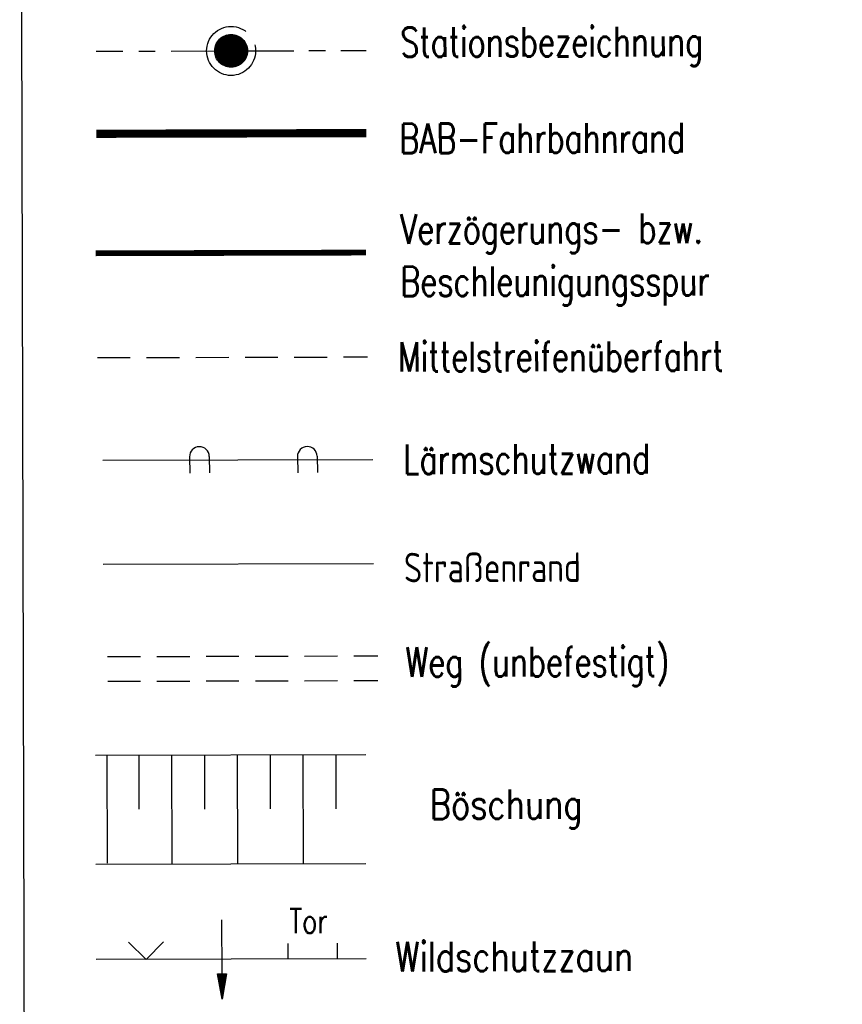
# Model space of a CAD drawing. Extents: x 0 to 1135, y 0 to 420.
# Tile 64 of 79: x 1030 to 1080, y 186 to 246. Entities that reach past the tile are written whole.
import ezdxf

# ---------------------------------------------------------------- set-up
doc = ezdxf.new("R2010")
doc.units = 0
doc.header["$LTSCALE"] = 2
doc.header["$MEASUREMENT"] = 0
for name, pattern in [('ACHSE', [5.5, 4, -0.5, 0.5, -0.5]), ('AUSGEZOGEN', [0]), ('EinAusfädelung', [3.5, 2.5, -1]), ('GESTRICH-X2', [1.5, 1, -0.5])]:
    doc.linetypes.add(name, pattern=pattern)
doc.layers.get('0').update_dxf_attribs({"color": 8, "linetype": 'AUSGEZOGEN'})
for name, color, linetype in [('ACHSETOP', 250, 'ACHSE'), ('BOESCHG', 8, 'AUSGEZOGEN'), ('EINAUSF', 8, 'EinAusfädelung'), ('FBRTOP', 8, 'AUSGEZOGEN'), ('LAERMWAND', 8, 'AUSGEZOGEN'), ('LEGENDE', 7, 'AUSGEZOGEN'), ('MS-UEBERFAHRT', 8, 'GESTRICH-X2'), ('STRASSE', 8, 'AUSGEZOGEN'), ('WEG', 8, 'GESTRICH-X2'), ('ZAUN', 8, 'AUSGEZOGEN')]:
    doc.layers.add(name, color=color, linetype=linetype)
doc.styles.add('ROMANS', font='romans.shx', dxfattribs={"width": 0.8})

# ---------------------------------------------------------------- blocks, each defined once
blk = doc.blocks.new('*X17')
at = {"color": 0}
for p, q in [((212.234, 257.394), (213.242, 258.402)), ((212.236, 257.466), (213.169, 258.4)), ((212.237, 257.326), (213.31, 258.399)), ((212.244, 257.262), (213.373, 258.392)), ((212.244, 257.545), (213.09, 258.391)), ((212.254, 257.202), (213.434, 258.381)), ((212.261, 257.633), (213.003, 258.375)), ((212.268, 257.145), (213.491, 258.368)), ((212.284, 257.09), (213.545, 258.351)), ((212.29, 257.732), (212.903, 258.346)), ((212.303, 257.038), (213.597, 258.333)), ((212.324, 256.988), (213.647, 258.312)), ((212.343, 257.856), (212.779, 258.293)), ((212.347, 256.941), (213.694, 258.288)), ((212.372, 256.895), (213.74, 258.263)), ((212.399, 256.852), (213.783, 258.236)), ((212.428, 256.81), (213.825, 258.207)), ((212.459, 256.77), (213.865, 258.176)), ((212.492, 256.732), (213.903, 258.143)), ((212.526, 256.696), (213.939, 258.109)), ((212.563, 256.662), (213.974, 258.073)), ((212.601, 256.629), (214.006, 258.035)), ((212.64, 256.598), (214.037, 257.995)), ((212.682, 256.569), (214.066, 257.953)), ((212.726, 256.542), (214.093, 257.91)), ((212.771, 256.517), (214.119, 257.864)), ((212.819, 256.493), (214.142, 257.817)), ((212.868, 256.472), (214.163, 257.767)), ((212.92, 256.454), (214.182, 257.715)), ((212.975, 256.437), (214.198, 257.661)), ((213.032, 256.424), (214.211, 257.603)), ((213.092, 256.414), (214.222, 257.543)), ((213.156, 256.407), (214.229, 257.479)), ((213.224, 256.404), (214.232, 257.412)), ((213.296, 256.406), (214.23, 257.339)), ((213.375, 256.414), (214.222, 257.26)), ((213.463, 256.43), (214.205, 257.173)), ((213.563, 256.46), (214.176, 257.073)), ((213.686, 256.512), (214.123, 256.949))]:
    blk.add_line(p, q, dxfattribs=at)
blk = doc.blocks.new('SRMAST2')
at = {"color": 0}
blk.add_circle((0, 0), 0.999, dxfattribs=at)
blk.add_point((0, 0), dxfattribs=at)
blk.add_blockref('*X17', (-213.233, -257.403))
blk = doc.blocks.new('PP')
at = {"color": 0}
blk.add_circle((0, -0.006), 1.493, dxfattribs=at)
blk.add_point((0, 0), dxfattribs=at)
blk = doc.blocks.new('ZL')
at = {"color": 0}
for p, q in [((-1.066, 1.055), (0, 0)), ((0, 0), (1.055, 1.066))]:
    blk.add_line(p, q, dxfattribs=at)
blk = doc.blocks.new('PFEIL2')
at = {"color": 0}
for p, q in [((0.88, 0.002), (-2.401, -0.012)), ((0.881, -0.271), (0.879, 0.276)), ((0.879, 0.276), (2.429, 0.009)), ((0.911, 0.27), (0.879, 0.265)), ((0.965, 0.261), (0.879, 0.246)), ((1.019, 0.252), (0.879, 0.228)), ((1.073, 0.242), (0.879, 0.209)), ((1.127, 0.233), (0.879, 0.191)), ((1.181, 0.224), (0.879, 0.172)), ((1.235, 0.214), (0.879, 0.154)), ((1.289, 0.205), (0.879, 0.135)), ((1.343, 0.196), (0.879, 0.117)), ((1.397, 0.187), (0.879, 0.098)), ((1.451, 0.177), (0.879, 0.08)), ((1.505, 0.168), (0.879, 0.061)), ((1.559, 0.159), (0.88, 0.043)), ((1.613, 0.149), (0.88, 0.024)), ((1.668, 0.14), (0.88, 0.006)), ((1.722, 0.131), (0.88, -0.013)), ((1.776, 0.121), (0.88, -0.031)), ((1.83, 0.112), (0.88, -0.05)), ((1.884, 0.103), (0.88, -0.068)), ((1.938, 0.094), (0.88, -0.087)), ((1.992, 0.084), (0.88, -0.105)), ((2.046, 0.075), (0.88, -0.124)), ((2.1, 0.066), (0.88, -0.142)), ((2.154, 0.056), (0.88, -0.161)), ((2.208, 0.047), (0.88, -0.179)), ((2.262, 0.038), (0.881, -0.198)), ((2.316, 0.029), (0.881, -0.216)), ((2.37, 0.019), (0.881, -0.235)), ((2.424, 0.01), (0.881, -0.253)), ((2.429, 0.009), (0.881, -0.271))]:
    blk.add_line(p, q, dxfattribs=at)

msp = doc.modelspace()

# ---------------------------------------------------------------- linework, layer by layer
at = {"layer": 'ACHSETOP'}
for p, q in [((1034.275, 244.455), (1035.918, 244.459)), ((1036.888, 244.462), (1037.89, 244.464)), ((1038.854, 244.467), (1041.483, 244.473)), ((1043.518, 244.479), (1046.337, 244.486)), ((1047.254, 244.488), (1048.256, 244.491)), ((1049.206, 244.493), (1050.739, 244.497))]:
    msp.add_line(p, q, dxfattribs=at)
at = {"layer": 'BOESCHG'}
for p, q in [((1034.975, 194.993), (1034.958, 201.575)), ((1036.914, 198.272), (1036.905, 201.58)), ((1038.922, 194.97), (1038.905, 201.585)), ((1040.914, 198.282), (1040.905, 201.59)), ((1042.922, 194.981), (1042.905, 201.595)), ((1044.914, 198.292), (1044.905, 201.6)), ((1046.922, 194.991), (1046.905, 201.606)), ((1048.914, 198.303), (1048.905, 201.611))]:
    msp.add_line(p, q, dxfattribs=at)
for points in [[(1034.249, 201.573), (1050.713, 201.615)], [(1034.266, 194.929), (1050.73, 194.971)]]:
    msp.add_lwpolyline(points, dxfattribs=at)
at = {"layer": 'EINAUSF', "const_width": 0.35}
msp.add_lwpolyline([(1034.258, 232.143), (1050.722, 232.186)], dxfattribs=at)
at = {"layer": 'FBRTOP', "const_width": 0.5}
msp.add_lwpolyline([(1034.288, 239.424), (1050.752, 239.466)], dxfattribs=at)
at = {"layer": 'LAERMWAND'}
for p, q in [((1034.688, 219.544), (1051.152, 219.586)), ((1039.976, 219.749), (1039.992, 218.749)), ((1041.176, 219.768), (1041.192, 218.768)), ((1046.553, 219.761), (1046.569, 218.761)), ((1047.753, 219.78), (1047.769, 218.78))]:
    msp.add_line(p, q, dxfattribs=at)
for centre in [(1040.576, 219.759), (1047.153, 219.77)]:
    msp.add_arc(centre, 0.6, 0.91482, 180.91482, dxfattribs=at)
at = {"layer": 'LEGENDE'}
msp.add_lwpolyline([(1030.061, 117.083), (1124.072, 117.324), (1123.635, 287.473), (1029.624, 287.231)], close=True, dxfattribs=at)
at = {"layer": 'MS-UEBERFAHRT'}
msp.add_line((1034.361, 225.789), (1050.825, 225.831), dxfattribs=at)
at = {"layer": 'STRASSE'}
msp.add_line((1034.72, 213.201), (1051.184, 213.244), dxfattribs=at)
at = {"layer": 'WEG'}
for p, q in [((1034.985, 207.576), (1051.449, 207.618)), ((1034.989, 206.073), (1051.453, 206.115))]:
    msp.add_line(p, q, dxfattribs=at)
at = {"layer": 'ZAUN'}
for p, q in [((1045.989, 189.171), (1045.986, 190.097)), ((1048.989, 189.179), (1048.986, 190.105)), ((1034.281, 189.132), (1050.745, 189.174))]:
    msp.add_line(p, q, dxfattribs=at)

# ---------------------------------------------------------------- block references
at = {"layer": 'ACHSETOP', "rotation": 0.1471602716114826}
for name in ['PP', 'SRMAST2']:
    msp.add_blockref(name, (1042.507, 244.476), dxfattribs=at)
at = {"layer": 'ZAUN'}
for name, p, rotation in [('PFEIL2', (1041.957, 189.135), 270.1471602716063), ('ZL', (1037.329, 189.123), 0.1471602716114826)]:
    msp.add_blockref(name, p, dxfattribs=dict(at, rotation=rotation))

# ---------------------------------------------------------------- texts
at = {"layer": 'LEGENDE', "style": 'ROMANS'}
for s, width, p in [('Stationsbezeichnung', 0.75, (1052.826, 244.105)), ('BAB-Fahrbahnrand', 0.75, (1052.773, 238.239)), ('Verzögerungs- bzw.', 0.75, (1052.816, 232.723)), ('Beschleunigungsspur', 0.75, (1052.825, 229.527)), ('Mittelstreifenüberfahrt', 0.75, (1052.685, 224.934)), ('Lärmschutzwand', 0.75, (1053.012, 218.691)), ('Straßenrand', 0.75, (1053.045, 212.096)), ('Weg (unbefestigt)', 0.75, (1053.142, 206.339)), ('Böschung', 0.8, (1054.618, 197.674)), ('Wildschutzzaun', 0.8, (1052.521, 188.39))]:
    msp.add_text(s, height=1.8, rotation=0.14716, dxfattribs=dict(at, width=width)).set_placement(p)
at = {"layer": 'ZAUN', "style": 'ROMANS', "width": 0.75}
msp.add_text('Tor', height=1.5, rotation=0.14716, dxfattribs=at).set_placement((1046.072, 190.714))

doc.saveas('drawing.dxf')
